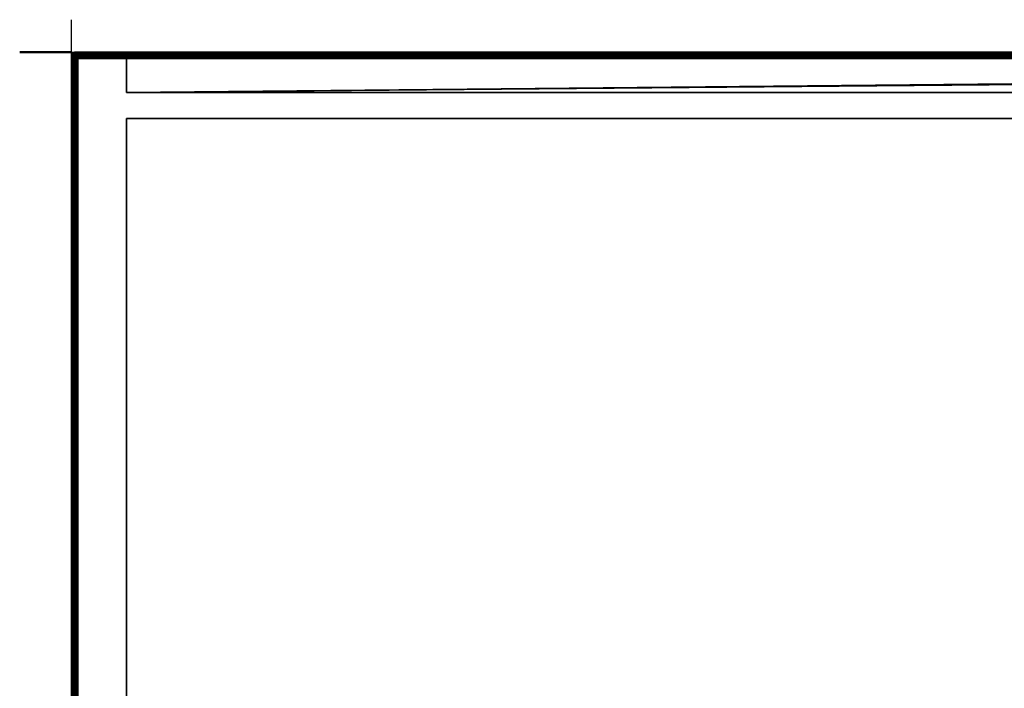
# Model space of a CAD drawing. Header units: millimetres. Extents: x -16 to 1200, y -425 to 10.
# Tile 2 of 6: x -16 to 288, y -196 to 10. Entities that reach past the tile are written whole.
import ezdxf

# ---------------------------------------------------------------- set-up
doc = ezdxf.new("R2010")
doc.units = ezdxf.units.MM
doc.header["$MEASUREMENT"] = 0
for name, color, linetype, lineweight in [('0 Misc', 7, 'Continuous', 35), ('10 Raster Images', 7, 'Continuous', 35), ('5 Hatches', 7, 'Continuous', 35)]:
    doc.layers.add(name, color=color, linetype=linetype, lineweight=lineweight)

msp = doc.modelspace()

# ---------------------------------------------------------------- linework, layer by layer
at = {"layer": '0 Misc', "color": 3, "linetype": 'Continuous', "lineweight": 25}
msp.add_line((0, 0), (0, 10), dxfattribs=at).dxf.unprotected_set("ltscale", 0)
at = {"layer": '0 Misc', "color": 160, "linetype": 'Continuous', "lineweight": 50}
msp.add_line((0, 0), (-16, 0), dxfattribs=at).dxf.unprotected_set("ltscale", 0)
at = {"layer": '0 Misc', "color": 160, "linetype": 'Continuous', "lineweight": 25}
for p, q in [((-10, 0), (0, 0)), ((0, 0, -10), (0, 0)), ((0, -10), (0, 0)), ((1, 0, 824.5), (1199, 0, 824.5)), ((1199, 0, 844.5), (1, 0, 844.5)), ((0, -399, 824.5), (0, -1, 824.5)), ((0, -1, 824.5), (0, -1, 844.5)), ((0, -1, 844.5), (0, -399, 844.5)), ((1, 0, 844.5), (1, 0, 824.5)), ((1, -399, 845.5), (1, -1, 845.5)), ((1, -1, 845.5), (1199, -1, 845.5)), ((1, -2, 823.5), (1, -398, 823.5)), ((1, -2, 101), (1, -2, 823.5)), ((1, -398, 101), (1, -2, 101)), ((16, -1, 823.5), (2, -1, 823.5)), ((2, -1, 823.5), (2, -1, 101)), ((2, -1, 101), (1198, -1, 101)), ((16, -1, 115), (2, -1, 101)), ((16, -1, 115), (2, -1, 823.5)), ((2, -2, 100), (2, -398, 100)), ((1198, -2, 100), (2, -2, 100)), ((1184, -1, 115), (16, -1, 115)), ((16, -1, 115), (16, -1, 823.5)), ((1184, -1, 823.5), (16, -1, 823.5)), ((1198, -1, 101), (16, -1, 115)), ((16.16, -1.01, 823.5), (1184, -1, 823.5)), ((16.45, -1.11, 823.5), (1184, -1, 823.5)), ((16.71, -1.29, 823.5), (1184, -1, 823.5)), ((16.89, -1.55, 823.5), (1184, -1, 823.5)), ((16.99, -1.84, 823.5), (1184, -1, 823.5)), ((17, -2, 823.5), (1184, -1, 823.5)), ((17, -12.5, 823.5), (1184, -1, 823.5)), ((17, -12.5, 823.5), (1183.84, -1.01, 823.5)), ((17, -12.5, 823.5), (1183.55, -1.11, 823.5)), ((17, -12.5, 823.5), (1183.29, -1.29, 823.5)), ((17, -12.5, 823.5), (1183.11, -1.55, 823.5)), ((17, -12.5, 823.5), (1183.01, -1.84, 823.5)), ((17, -12.5, 823.5), (17, -2, 823.5)), ((17, -2, 823.5), (17, -2, 116)), ((17, -12.5, 116), (17, -2, 116)), ((17, -2, 116), (1183, -2, 116)), ((17, -12.5, 823.5), (1183, -2, 823.5)), ((1183, -12.5, 823.5), (17, -12.5, 823.5)), ((17, -12.5, 823.5), (17, -12.5, 116)), ((17, -12.5, 116), (1183, -12.5, 116)), ((17, -345, 116), (17, -20.5, 116)), ((1183, -20.5, 116), (17, -20.5, 116)), ((17, -345, 823.5), (17, -20.5, 823.5)), ((17, -20.5, 116), (17, -20.5, 823.5)), ((17, -20.5, 823.5), (1183, -20.5, 823.5))]:
    msp.add_line(p, q, dxfattribs=at).dxf.unprotected_set("ltscale", 0)
at = {"layer": '0 Misc', "color": 5, "linetype": 'Continuous', "lineweight": 25}
msp.add_line((0, 0), (0, 0, 10), dxfattribs=at).dxf.unprotected_set("ltscale", 0)
at = {"layer": '0 Misc', "color": 12, "linetype": 'Continuous', "lineweight": 25}
msp.add_line((0, 0), (10, 0), dxfattribs=at).dxf.unprotected_set("ltscale", 0)
at = {"layer": '0 Misc', "color": 160, "linetype": 'Continuous', "lineweight": 25, "extrusion": (0, 0, -1)}
msp.add_arc((-1, -1, -844.5), 1, 0, 90, dxfattribs=at).dxf.unprotected_set("ltscale", 0)
at = {"layer": '0 Misc', "color": 160, "linetype": 'Continuous', "lineweight": 25}
for centre, start, end in [((1, -1, 824.5), 90, 180), ((2, -2, 101), 90, 180), ((16, -2, 823.5), 0, 90)]:
    msp.add_arc(centre, 1, start, end, dxfattribs=at).dxf.unprotected_set("ltscale", 0)
at = {"layer": '0 Misc', "color": 160, "linetype": 'Continuous', "lineweight": 25, "extrusion": (-5.68434e-14, -1, 0)}
msp.add_arc((1, 844.5, 1), 1, 90, 180, dxfattribs=at).dxf.unprotected_set("ltscale", 0)
at = {"layer": '0 Misc', "color": 160, "linetype": 'Continuous', "lineweight": 25, "extrusion": (0, -1, 5.68434e-14)}
msp.add_arc((1, 824.5, 1), 1, 180, 270, dxfattribs=at).dxf.unprotected_set("ltscale", 0)
at = {"layer": '0 Misc', "color": 160, "linetype": 'Continuous', "lineweight": 25, "extrusion": (1, 0, 0)}
for centre, start, end in [((-1, 844.5, 1), 0, 90), ((-1, 824.5, 1), 270, 0), ((-2, 101, 2), 270, 0)]:
    msp.add_arc(centre, 1, start, end, dxfattribs=at).dxf.unprotected_set("ltscale", 0)
at = {"layer": '0 Misc', "color": 160, "linetype": 'Continuous', "lineweight": 25, "extrusion": (0.654654, 0.755929, 0)}
msp.add_arc((-1.41, 824.5, -0.1), 1.41, 246.6308, 270, dxfattribs=at).dxf.unprotected_set("ltscale", 0)
at = {"layer": '0 Misc', "color": 160, "linetype": 'Continuous', "lineweight": 25, "extrusion": (0, -1, 0)}
msp.add_arc((2, 101, 2), 1, 180, 270, dxfattribs=at).dxf.unprotected_set("ltscale", 0)
at = {"layer": '0 Misc', "color": 160, "linetype": 'Continuous', "lineweight": 25, "extrusion": (0.654654, 1.71878e-13, -0.755929)}
msp.add_arc((-2, 87.38, -76.46), 1.41, 0, 90, dxfattribs=at).dxf.unprotected_set("ltscale", 0)
at = {"layer": '0 Misc', "color": 7, "lineweight": 25}
for points, invisible_edges in [([(1, 0, 844.5), (1199, 0, 824.5), (1, 0, 824.5)], 1), ([(1, 0, 844.5), (1199, 0, 844.5), (1199, 0, 824.5)], 12), ([(0, -1, 824.5), (0.08, -0.62, 844.5), (0.08, -0.62, 824.5)], 1), ([(0, -1, 824.5), (0, -1, 844.5), (0.08, -0.62, 844.5)], 12), ([(0, -1, 824.5), (0.08, -399, 824.12), (0, -399, 824.5)], 1), ([(0, -1, 824.5), (0.08, -1, 824.12), (0.08, -399, 824.12)], 12), ([(0, -1, 844.5), (0.08, -399, 844.88), (0.08, -1, 844.88)], 1), ([(0, -1, 844.5), (0, -399, 844.5), (0.08, -399, 844.88)], 12), ([(0, -399, 824.5), (0, -1, 844.5), (0, -1, 824.5)], 1), ([(0, -399, 824.5), (0, -399, 844.5), (0, -1, 844.5)], 12), ([(0.19, -0.75, 845.03), (0.11, -0.65, 844.8), (0.03, -0.89, 844.72)], 12), ([(0.11, -1, 824.05), (0.03, -0.89, 824.28), (0.11, -0.65, 824.2)], 12), ([(0.19, -0.75, 845.03), (0.03, -0.89, 844.72), (0.11, -1, 844.95)], 1), ([(0.29, -0.29, 844.5), (0.08, -0.62, 824.5), (0.08, -0.62, 844.5)], 1), ([(0.29, -0.29, 844.5), (0.29, -0.29, 824.5), (0.08, -0.62, 824.5)], 12), ([(0.08, -1, 824.12), (0.29, -399, 823.79), (0.08, -399, 824.12)], 1), ([(0.08, -1, 824.12), (0.29, -1, 823.79), (0.29, -399, 823.79)], 12), ([(0.29, -399, 845.21), (0.08, -1, 844.88), (0.08, -399, 844.88)], 1), ([(0.29, -399, 845.21), (0.29, -1, 845.21), (0.08, -1, 844.88)], 12), ([(0.09, -0.58, 844.55), (0.25, -0.43, 844.84), (0.22, -0.38, 844.59)], 1), ([(0.11, -0.65, 824.2), (0.09, -0.58, 824.45), (0.22, -0.38, 824.41)], 12), ([(0.09, -0.58, 844.55), (0.11, -0.65, 844.8), (0.25, -0.43, 844.84)], 12), ([(0.11, -0.65, 824.2), (0.22, -0.38, 824.41), (0.25, -0.43, 824.16)], 1), ([(0.25, -0.43, 844.84), (0.11, -0.65, 844.8), (0.19, -0.75, 845.03)], 12), ([(0.33, -0.52, 823.93), (0.11, -0.65, 824.2), (0.25, -0.43, 824.16)], 1), ([(0.33, -0.52, 823.93), (0.19, -0.75, 823.97), (0.11, -0.65, 824.2)], 12), ([(0.11, -1, 824.05), (0.11, -0.65, 824.2), (0.19, -0.75, 823.97)], 1), ([(0.25, -0.43, 844.84), (0.19, -0.75, 845.03), (0.33, -0.52, 845.07)], 1), ([(0.19, -0.75, 845.03), (0.46, -0.65, 845.26), (0.33, -0.52, 845.07)], 1), ([(0.33, -0.52, 823.93), (0.32, -0.87, 823.78), (0.19, -0.75, 823.97)], 1), ([(0.19, -0.75, 845.03), (0.32, -0.87, 845.22), (0.46, -0.65, 845.26)], 12), ([(0.22, -0.38, 844.59), (0.43, -0.25, 844.84), (0.38, -0.22, 844.59)], 1), ([(0.25, -0.43, 824.16), (0.22, -0.38, 824.41), (0.38, -0.22, 824.41)], 12), ([(0.22, -0.38, 844.59), (0.25, -0.43, 844.84), (0.43, -0.25, 844.84)], 12), ([(0.25, -0.43, 824.16), (0.38, -0.22, 824.41), (0.43, -0.25, 824.16)], 1), ([(0.43, -0.25, 844.84), (0.25, -0.43, 844.84), (0.33, -0.52, 845.07)], 12), ([(0.43, -0.25, 824.16), (0.33, -0.52, 823.93), (0.25, -0.43, 824.16)], 1), ([(0.62, -0.08, 844.5), (0.29, -0.29, 824.5), (0.29, -0.29, 844.5)], 1), ([(0.62, -0.08, 844.5), (0.62, -0.08, 824.5), (0.29, -0.29, 824.5)], 12), ([(0.29, -1, 823.79), (0.62, -399, 823.58), (0.29, -399, 823.79)], 1), ([(0.29, -1, 823.79), (0.62, -1, 823.58), (0.62, -399, 823.58)], 12), ([(0.62, -399, 845.42), (0.29, -1, 845.21), (0.29, -399, 845.21)], 1), ([(0.62, -399, 845.42), (0.62, -1, 845.42), (0.29, -1, 845.21)], 12), ([(0.33, -0.52, 823.93), (0.46, -0.65, 823.74), (0.32, -0.87, 823.78)], 12), ([(0.63, -0.79, 845.4), (0.46, -0.65, 845.26), (0.32, -0.87, 845.22)], 12), ([(0.46, -0.65, 823.74), (0.5, -0.99, 823.63), (0.32, -0.87, 823.78)], 1), ([(0.63, -0.79, 845.4), (0.32, -0.87, 845.22), (0.5, -0.99, 845.37)], 1), ([(0.43, -0.25, 844.84), (0.33, -0.52, 845.07), (0.52, -0.33, 845.07)], 1), ([(0.43, -0.25, 824.16), (0.52, -0.33, 823.93), (0.33, -0.52, 823.93)], 12), ([(0.46, -0.65, 845.26), (0.52, -0.33, 845.07), (0.33, -0.52, 845.07)], 1), ([(0.52, -0.33, 823.93), (0.46, -0.65, 823.74), (0.33, -0.52, 823.93)], 1), ([(0.38, -0.22, 844.59), (0.65, -0.11, 844.8), (0.58, -0.09, 844.55)], 1), ([(0.43, -0.25, 824.16), (0.38, -0.22, 824.41), (0.58, -0.09, 824.45)], 12), ([(0.38, -0.22, 844.59), (0.43, -0.25, 844.84), (0.65, -0.11, 844.8)], 12), ([(0.43, -0.25, 824.16), (0.58, -0.09, 824.45), (0.65, -0.11, 824.2)], 1), ([(0.52, -0.33, 845.07), (0.65, -0.11, 844.8), (0.43, -0.25, 844.84)], 1), ([(0.65, -0.11, 824.2), (0.52, -0.33, 823.93), (0.43, -0.25, 824.16)], 1), ([(0.46, -0.65, 845.26), (0.65, -0.46, 845.26), (0.52, -0.33, 845.07)], 12), ([(0.52, -0.33, 823.93), (0.65, -0.46, 823.74), (0.46, -0.65, 823.74)], 12), ([(0.63, -0.79, 845.4), (0.65, -0.46, 845.26), (0.46, -0.65, 845.26)], 1), ([(0.65, -0.46, 823.74), (0.63, -0.79, 823.6), (0.46, -0.65, 823.74)], 1), ([(0.46, -0.65, 823.74), (0.63, -0.79, 823.6), (0.5, -0.99, 823.63)], 12), ([(0.52, -0.33, 845.07), (0.75, -0.19, 845.03), (0.65, -0.11, 844.8)], 12), ([(0.65, -0.11, 824.2), (0.75, -0.19, 823.97), (0.52, -0.33, 823.93)], 12), ([(0.87, -0.32, 845.22), (0.75, -0.19, 845.03), (0.52, -0.33, 845.07)], 12), ([(0.65, -0.46, 823.74), (0.52, -0.33, 823.93), (0.75, -0.19, 823.97)], 12), ([(0.87, -0.32, 845.22), (0.52, -0.33, 845.07), (0.65, -0.46, 845.26)], 1), ([(1, 0, 844.5), (0.62, -0.08, 824.5), (0.62, -0.08, 844.5)], 1), ([(1, 0, 844.5), (1, 0, 824.5), (0.62, -0.08, 824.5)], 12), ([(0.62, -399, 823.58), (0.62, -1, 823.58), (1, -2, 823.5)], 1), ([(1, -399, 845.5), (0.62, -1, 845.42), (0.62, -399, 845.42)], 1), ([(1, -399, 845.5), (1, -1, 845.5), (0.62, -1, 845.42)], 12), ([(0.62, -399, 823.58), (1, -2, 823.5), (1, -398, 823.5)], 1), ([(0.63, -0.79, 845.4), (0.79, -0.63, 845.4), (0.65, -0.46, 845.26)], 12), ([(0.65, -0.46, 823.74), (0.79, -0.63, 823.6), (0.63, -0.79, 823.6)], 12), ([(0.63, -0.79, 845.4), (0.95, -0.82, 845.48), (0.79, -0.63, 845.4)], 1), ([(0.79, -0.63, 823.6), (0.82, -0.95, 823.52), (0.63, -0.79, 823.6)], 1), ([(0.63, -0.79, 845.4), (0.82, -0.95, 845.48), (0.95, -0.82, 845.48)], 12), ([(1, -0.11, 844.95), (0.89, -0.03, 844.72), (0.65, -0.11, 844.8)], 12), ([(0.75, -0.19, 823.97), (0.65, -0.11, 824.2), (0.89, -0.03, 824.28)], 12), ([(1, -0.11, 844.95), (0.65, -0.11, 844.8), (0.75, -0.19, 845.03)], 1), ([(0.65, -0.46, 823.74), (0.75, -0.19, 823.97), (0.87, -0.32, 823.78)], 1), ([(0.99, -0.5, 845.37), (0.87, -0.32, 845.22), (0.65, -0.46, 845.26)], 12), ([(0.79, -0.63, 823.6), (0.65, -0.46, 823.74), (0.87, -0.32, 823.78)], 12), ([(0.99, -0.5, 845.37), (0.65, -0.46, 845.26), (0.79, -0.63, 845.4)], 1), ([(0.75, -0.19, 823.97), (0.89, -0.03, 824.28), (1, -0.11, 824.05)], 1), ([(0.79, -0.63, 823.6), (0.87, -0.32, 823.78), (0.99, -0.5, 823.63)], 1), ([(0.79, -0.63, 823.6), (0.95, -0.82, 823.52), (0.82, -0.95, 823.52)], 12), ([(1199, 0, 824.5), (1, -0.08, 824.12), (1, 0, 824.5)], 1), ([(1199, 0, 824.5), (1199, -0.08, 824.12), (1, -0.08, 824.12)], 12), ([(1199, 0, 844.5), (1, -0.08, 844.88), (1199, -0.08, 844.88)], 1), ([(1199, 0, 844.5), (1, 0, 844.5), (1, -0.08, 844.88)], 12), ([(1199, -0.08, 824.12), (1, -0.29, 823.79), (1, -0.08, 824.12)], 1), ([(1199, -0.08, 824.12), (1199, -0.29, 823.79), (1, -0.29, 823.79)], 12), ([(1, -0.29, 845.21), (1199, -0.08, 844.88), (1, -0.08, 844.88)], 1), ([(1, -0.29, 845.21), (1199, -0.29, 845.21), (1199, -0.08, 844.88)], 12), ([(1199, -0.29, 823.79), (1, -0.62, 823.58), (1, -0.29, 823.79)], 1), ([(1199, -0.29, 823.79), (1199, -0.62, 823.58), (1, -0.62, 823.58)], 12), ([(1, -0.62, 845.42), (1199, -0.29, 845.21), (1, -0.29, 845.21)], 1), ([(1, -0.62, 845.42), (1199, -0.62, 845.42), (1199, -0.29, 845.21)], 12), ([(1199, -0.62, 823.58), (2, -1, 823.5), (1, -0.62, 823.58)], 12), ([(1, -1, 845.5), (1199, -0.62, 845.42), (1, -0.62, 845.42)], 1), ([(1, -1, 845.5), (1199, -1, 845.5), (1199, -0.62, 845.42)], 12), ([(1, -399, 845.5), (1199, -1, 845.5), (1, -1, 845.5)], 1), ([(1, -399, 845.5), (1199, -399, 845.5), (1199, -1, 845.5)], 12), ([(1, -398, 101), (1.08, -2, 100.62), (1.08, -398, 100.62)], 1), ([(1, -398, 101), (1, -2, 101), (1.08, -2, 100.62)], 12), ([(1.11, -1.65, 100.7), (1.11, -2, 100.55), (1.03, -1.89, 100.78)], 1), ([(1.29, -2, 100.29), (1.08, -398, 100.62), (1.08, -2, 100.62)], 1), ([(1.29, -2, 100.29), (1.29, -398, 100.29), (1.08, -398, 100.62)], 12), ([(1.22, -1.38, 100.91), (1.11, -1.65, 100.7), (1.09, -1.58, 100.95)], 1), ([(1.22, -1.38, 100.91), (1.25, -1.43, 100.66), (1.11, -1.65, 100.7)], 12), ([(1.19, -1.75, 100.47), (1.11, -1.65, 100.7), (1.25, -1.43, 100.66)], 12), ([(1.11, -1.65, 100.7), (1.19, -1.75, 100.47), (1.11, -2, 100.55)], 12), ([(1.19, -1.75, 100.47), (1.25, -1.43, 100.66), (1.33, -1.52, 100.43)], 1), ([(1.32, -1.87, 100.28), (1.19, -1.75, 100.47), (1.33, -1.52, 100.43)], 12), ([(1.25, -1.43, 100.66), (1.22, -1.38, 100.91), (1.38, -1.22, 100.91)], 12), ([(1.25, -1.43, 100.66), (1.38, -1.22, 100.91), (1.43, -1.25, 100.66)], 1), ([(1.25, -1.43, 100.66), (1.43, -1.25, 100.66), (1.52, -1.33, 100.43)], 12), ([(1.25, -1.43, 100.66), (1.52, -1.33, 100.43), (1.33, -1.52, 100.43)], 1), ([(1.62, -2, 100.08), (1.29, -398, 100.29), (1.29, -2, 100.29)], 1), ([(1.62, -2, 100.08), (1.62, -398, 100.08), (1.29, -398, 100.29)], 12), ([(1.32, -1.87, 100.28), (1.33, -1.52, 100.43), (1.46, -1.65, 100.24)], 1), ([(1.5, -1.99, 100.13), (1.32, -1.87, 100.28), (1.46, -1.65, 100.24)], 12), ([(1.65, -1.46, 100.24), (1.33, -1.52, 100.43), (1.52, -1.33, 100.43)], 1), ([(1.65, -1.46, 100.24), (1.46, -1.65, 100.24), (1.33, -1.52, 100.43)], 12), ([(1.58, -1.09, 100.95), (1.43, -1.25, 100.66), (1.38, -1.22, 100.91)], 1), ([(1.58, -1.09, 100.95), (1.65, -1.11, 100.7), (1.43, -1.25, 100.66)], 12), ([(1.75, -1.19, 100.47), (1.43, -1.25, 100.66), (1.65, -1.11, 100.7)], 1), ([(1.75, -1.19, 100.47), (1.52, -1.33, 100.43), (1.43, -1.25, 100.66)], 12), ([(1.79, -1.63, 100.1), (1.46, -1.65, 100.24), (1.65, -1.46, 100.24)], 1), ([(1.79, -1.63, 100.1), (1.63, -1.79, 100.1), (1.46, -1.65, 100.24)], 12), ([(1.5, -1.99, 100.13), (1.46, -1.65, 100.24), (1.63, -1.79, 100.1)], 1), ([(1.65, -1.46, 100.24), (1.52, -1.33, 100.43), (1.75, -1.19, 100.47)], 12), ([(2, -2, 100), (1.62, -398, 100.08), (1.62, -2, 100.08)], 1), ([(2, -2, 100), (2, -398, 100), (1.62, -398, 100.08)], 12), ([(1.79, -1.63, 100.1), (1.82, -1.95, 100.02), (1.63, -1.79, 100.1)], 1), ([(1.75, -1.19, 100.47), (1.65, -1.11, 100.7), (1.89, -1.03, 100.78)], 12), ([(1.65, -1.46, 100.24), (1.75, -1.19, 100.47), (1.87, -1.32, 100.28)], 1), ([(1.79, -1.63, 100.1), (1.65, -1.46, 100.24), (1.87, -1.32, 100.28)], 12), ([(1.75, -1.19, 100.47), (1.89, -1.03, 100.78), (2, -1.11, 100.55)], 1), ([(1.79, -1.63, 100.1), (1.87, -1.32, 100.28), (1.99, -1.5, 100.13)], 1), ([(1.79, -1.63, 100.1), (1.95, -1.82, 100.02), (1.82, -1.95, 100.02)], 12), ([(1199, -0.62, 823.58), (16, -1, 823.5), (2, -1, 823.5)], 12), ([(2, -1, 101), (1198, -1.08, 100.62), (2, -1.08, 100.62)], 1), ([(2, -1, 101), (1198, -1, 101), (1198, -1.08, 100.62)], 12), ([(1198, -1.29, 100.29), (2, -1.08, 100.62), (1198, -1.08, 100.62)], 1), ([(1198, -1.29, 100.29), (2, -1.29, 100.29), (2, -1.08, 100.62)], 12), ([(1198, -1.62, 100.08), (2, -1.29, 100.29), (1198, -1.29, 100.29)], 1), ([(1198, -1.62, 100.08), (2, -1.62, 100.08), (2, -1.29, 100.29)], 12), ([(1198, -2, 100), (2, -1.62, 100.08), (1198, -1.62, 100.08)], 1), ([(1198, -2, 100), (2, -2, 100), (2, -1.62, 100.08)], 12), ([(2, -2, 100), (1198, -398, 100), (2, -398, 100)], 1), ([(2, -2, 100), (1198, -2, 100), (1198, -398, 100)], 12), ([(16, -1, 115), (16.38, -1.08, 823.5), (16.38, -1.08, 115.38)], 1), ([(16, -1, 115), (16, -1, 823.5), (16.38, -1.08, 823.5)], 12), ([(1184, -1, 115), (16, -1, 115), (16.38, -1.08, 115.38)], 1), ([(1184, -1, 115), (16.38, -1.08, 115.38), (1183.62, -1.08, 115.38)], 1), ([(16.71, -1.29, 823.5), (16.38, -1.08, 115.38), (16.38, -1.08, 823.5)], 1), ([(16.71, -1.29, 823.5), (16.71, -1.29, 115.71), (16.38, -1.08, 115.38)], 12), ([(1183.62, -1.08, 115.38), (16.38, -1.08, 115.38), (16.71, -1.29, 115.71)], 1), ([(1183.62, -1.08, 115.38), (16.71, -1.29, 115.71), (1183.29, -1.29, 115.71)], 1), ([(1183.29, -1.29, 115.71), (16.71, -1.29, 115.71), (16.83, -1.44, 115.83)], 1), ([(1183.29, -1.29, 115.71), (16.83, -1.44, 115.83), (1183.17, -1.44, 115.83)], 1), ([(1183.17, -1.44, 115.83), (16.83, -1.44, 115.83), (16.92, -1.62, 115.92)], 1), ([(1183.17, -1.44, 115.83), (16.92, -1.62, 115.92), (1183.08, -1.62, 115.92)], 1), ([(1183.08, -1.62, 115.92), (16.92, -1.62, 115.92), (16.98, -1.8, 115.98)], 1), ([(1183.08, -1.62, 115.92), (16.98, -1.8, 115.98), (1183.02, -1.8, 115.98)], 1), ([(17, -2, 116), (1183.02, -1.8, 115.98), (16.98, -1.8, 115.98)], 2), ([(17, -2, 116), (1183, -2, 116), (1183.02, -1.8, 115.98)], 12), ([(17, -2, 823.5), (17, -12.5, 116), (17, -2, 116)], 1), ([(17, -2, 823.5), (17, -12.5, 823.5), (17, -12.5, 116)], 12), ([(17, -2, 116), (1183, -12.5, 116), (1183, -2, 116)], 1), ([(17, -2, 116), (17, -12.5, 116), (1183, -12.5, 116)], 12), ([(1183, -12.5, 116), (17, -12.5, 823.5), (1183, -12.5, 823.5)], 1), ([(1183, -12.5, 116), (17, -12.5, 116), (17, -12.5, 823.5)], 12), ([(1183, -345, 116), (17, -20.5, 116), (17, -345, 116)], 1), ([(1183, -345, 116), (1183, -20.5, 116), (17, -20.5, 116)], 12), ([(17, -345, 116), (17, -20.5, 823.5), (17, -345, 823.5)], 1), ([(17, -345, 116), (17, -20.5, 116), (17, -20.5, 823.5)], 12), ([(1183, -20.5, 823.5), (17, -20.5, 116), (1183, -20.5, 116)], 1), ([(1183, -20.5, 823.5), (17, -20.5, 823.5), (17, -20.5, 116)], 12), ([(17, -345, 823.5), (1183, -20.5, 823.5), (1183, -345, 823.5)], 1), ([(17, -345, 823.5), (17, -20.5, 823.5), (1183, -20.5, 823.5)], 12)]:
    msp.add_3dface(points, dxfattribs=dict(at, invisible_edges=invisible_edges))
for points in [[(0.08, -0.62, 844.5), (0, -1, 844.5), (0.09, -0.58, 844.55)], [(0.09, -0.58, 844.55), (0, -1, 844.5), (0.03, -0.89, 844.72)], [(0.03, -0.89, 824.28), (0, -1, 824.5), (0.08, -0.62, 824.5)], [(0.03, -0.89, 844.72), (0, -1, 844.5), (0.08, -1, 844.88)], [(0.08, -1, 824.12), (0, -1, 824.5), (0.03, -0.89, 824.28)], [(0.09, -0.58, 844.55), (0.03, -0.89, 844.72), (0.11, -0.65, 844.8)], [(0.03, -0.89, 824.28), (0.08, -0.62, 824.5), (0.11, -0.65, 824.2)], [(0.11, -1, 844.95), (0.03, -0.89, 844.72), (0.08, -1, 844.88)], [(0.08, -1, 824.12), (0.03, -0.89, 824.28), (0.11, -1, 824.05)], [(0.08, -0.62, 844.5), (0.22, -0.38, 844.59), (0.29, -0.29, 844.5)], [(0.29, -0.29, 824.5), (0.09, -0.58, 824.45), (0.08, -0.62, 824.5)], [(0.08, -0.62, 844.5), (0.09, -0.58, 844.55), (0.22, -0.38, 844.59)], [(0.09, -0.58, 824.45), (0.11, -0.65, 824.2), (0.08, -0.62, 824.5)], [(0.11, -1, 844.95), (0.08, -1, 844.88), (0.29, -1, 845.21)], [(0.08, -1, 824.12), (0.11, -1, 824.05), (0.29, -1, 823.79)], [(0.29, -0.29, 824.5), (0.22, -0.38, 824.41), (0.09, -0.58, 824.45)], [(0.19, -0.75, 845.03), (0.11, -1, 844.95), (0.29, -1, 845.21)], [(0.11, -1, 824.05), (0.19, -0.75, 823.97), (0.29, -1, 823.79)], [(0.19, -0.75, 845.03), (0.29, -1, 845.21), (0.32, -0.87, 845.22)], [(0.19, -0.75, 823.97), (0.32, -0.87, 823.78), (0.29, -1, 823.79)], [(0.22, -0.38, 844.59), (0.38, -0.22, 844.59), (0.29, -0.29, 844.5)], [(0.38, -0.22, 824.41), (0.22, -0.38, 824.41), (0.29, -0.29, 824.5)], [(0.58, -0.09, 844.55), (0.62, -0.08, 844.5), (0.29, -0.29, 844.5)], [(0.38, -0.22, 824.41), (0.29, -0.29, 824.5), (0.62, -0.08, 824.5)], [(0.38, -0.22, 844.59), (0.58, -0.09, 844.55), (0.29, -0.29, 844.5)], [(0.5, -0.99, 845.37), (0.32, -0.87, 845.22), (0.29, -1, 845.21)], [(0.29, -1, 823.79), (0.32, -0.87, 823.78), (0.5, -0.99, 823.63)], [(0.62, -1, 845.42), (0.5, -0.99, 845.37), (0.29, -1, 845.21)], [(0.29, -1, 823.79), (0.5, -0.99, 823.63), (0.62, -1, 823.58)], [(0.58, -0.09, 824.45), (0.38, -0.22, 824.41), (0.62, -0.08, 824.5)], [(0.62, -1, 845.42), (0.63, -0.79, 845.4), (0.5, -0.99, 845.37)], [(0.63, -0.79, 823.6), (0.62, -1, 823.58), (0.5, -0.99, 823.63)], [(0.65, -0.11, 824.2), (0.58, -0.09, 824.45), (0.89, -0.03, 824.28)], [(0.58, -0.09, 824.45), (0.62, -0.08, 824.5), (0.89, -0.03, 824.28)], [(0.58, -0.09, 844.55), (0.65, -0.11, 844.8), (0.62, -0.08, 844.5)], [(0.62, -0.08, 844.5), (0.89, -0.03, 844.72), (1, 0, 844.5)], [(0.89, -0.03, 824.28), (0.62, -0.08, 824.5), (1, 0, 824.5)], [(0.65, -0.11, 844.8), (0.89, -0.03, 844.72), (0.62, -0.08, 844.5)], [(0.82, -0.95, 845.48), (0.63, -0.79, 845.4), (0.62, -1, 845.42)], [(0.62, -1, 823.58), (0.63, -0.79, 823.6), (0.82, -0.95, 823.52)], [(0.62, -1, 845.42), (1, -1, 845.5), (0.82, -0.95, 845.48)], [(0.82, -0.95, 823.52), (1, -1, 823.5), (0.62, -1, 823.58)], [(1, -1, 823.5), (1, -2, 823.5), (0.62, -1, 823.58)], [(0.75, -0.19, 845.03), (1, -0.29, 845.21), (1, -0.11, 844.95)], [(1, -0.11, 824.05), (1, -0.29, 823.79), (0.75, -0.19, 823.97)], [(1, -0.29, 845.21), (0.75, -0.19, 845.03), (0.87, -0.32, 845.22)], [(0.75, -0.19, 823.97), (1, -0.29, 823.79), (0.87, -0.32, 823.78)], [(0.79, -0.63, 845.4), (1, -0.62, 845.42), (0.99, -0.5, 845.37)], [(0.79, -0.63, 823.6), (0.99, -0.5, 823.63), (1, -0.62, 823.58)], [(0.79, -0.63, 845.4), (0.95, -0.82, 845.48), (1, -0.62, 845.42)], [(0.79, -0.63, 823.6), (1, -0.62, 823.58), (0.95, -0.82, 823.52)], [(0.82, -0.95, 845.48), (1, -1, 845.5), (0.95, -0.82, 845.48)], [(0.82, -0.95, 823.52), (0.95, -0.82, 823.52), (1, -1, 823.5)], [(0.99, -0.5, 845.37), (1, -0.29, 845.21), (0.87, -0.32, 845.22)], [(0.87, -0.32, 823.78), (1, -0.29, 823.79), (0.99, -0.5, 823.63)], [(0.89, -0.03, 844.72), (1, -0.08, 844.88), (1, 0, 844.5)], [(1, -0.08, 824.12), (0.89, -0.03, 824.28), (1, 0, 824.5)], [(1, -0.11, 844.95), (1, -0.08, 844.88), (0.89, -0.03, 844.72)], [(1, -0.08, 824.12), (1, -0.11, 824.05), (0.89, -0.03, 824.28)], [(0.95, -0.82, 845.48), (1, -1, 845.5), (1, -0.62, 845.42)], [(0.95, -0.82, 823.52), (1, -0.62, 823.58), (1, -1, 823.5)], [(1, -0.29, 845.21), (0.99, -0.5, 845.37), (1, -0.62, 845.42)], [(0.99, -0.5, 823.63), (1, -0.29, 823.79), (1, -0.62, 823.58)], [(1, -0.11, 844.95), (1, -0.29, 845.21), (1, -0.08, 844.88)], [(1, -0.08, 824.12), (1, -0.29, 823.79), (1, -0.11, 824.05)], [(1, -0.62, 823.58), (2, -1, 823.5), (1, -1, 823.5)], [(1.08, -1.62, 823.5), (1.02, -1.81, 823.5), (1, -1, 823.5)], [(1, -1, 823.5), (1.02, -1.81, 823.5), (1, -2, 823.5)], [(1.08, -1.62, 823.5), (1, -1, 823.5), (1.15, -1.15, 823.51)], [(1, -1, 823.5), (2, -1, 823.5), (1.81, -1.02, 823.5)], [(1.62, -1.08, 823.5), (1, -1, 823.5), (1.81, -1.02, 823.5)], [(1.62, -1.08, 823.5), (1.15, -1.15, 823.51), (1, -1, 823.5)], [(1.02, -1.81, 823.5), (1.08, -1.62, 101), (1, -2, 101)], [(1.08, -1.62, 101), (1.03, -1.89, 100.78), (1, -2, 101)], [(1, -2, 823.5), (1.02, -1.81, 823.5), (1, -2, 101)], [(1.03, -1.89, 100.78), (1.08, -2, 100.62), (1, -2, 101)], [(1.08, -1.62, 823.5), (1.08, -1.62, 101), (1.02, -1.81, 823.5)], [(1.08, -1.62, 101), (1.11, -1.65, 100.7), (1.03, -1.89, 100.78)], [(1.11, -2, 100.55), (1.08, -2, 100.62), (1.03, -1.89, 100.78)], [(1.17, -1.44, 823.51), (1.08, -1.62, 823.5), (1.15, -1.15, 823.51)], [(1.29, -1.29, 101), (1.08, -1.62, 101), (1.17, -1.44, 823.51)], [(1.09, -1.58, 100.95), (1.08, -1.62, 101), (1.29, -1.29, 101)], [(1.17, -1.44, 823.51), (1.08, -1.62, 101), (1.08, -1.62, 823.5)], [(1.09, -1.58, 100.95), (1.11, -1.65, 100.7), (1.08, -1.62, 101)], [(1.11, -2, 100.55), (1.29, -2, 100.29), (1.08, -2, 100.62)], [(1.22, -1.38, 100.91), (1.09, -1.58, 100.95), (1.29, -1.29, 101)], [(1.19, -1.75, 100.47), (1.29, -2, 100.29), (1.11, -2, 100.55)], [(1.44, -1.17, 823.51), (1.15, -1.15, 823.51), (1.62, -1.08, 823.5)], [(1.29, -1.29, 823.54), (1.17, -1.44, 823.51), (1.15, -1.15, 823.51)], [(1.44, -1.17, 823.51), (1.29, -1.29, 823.54), (1.15, -1.15, 823.51)], [(1.29, -1.29, 101), (1.17, -1.44, 823.51), (1.29, -1.29, 823.54)], [(1.29, -2, 100.29), (1.19, -1.75, 100.47), (1.32, -1.87, 100.28)], [(1.22, -1.38, 100.91), (1.29, -1.29, 101), (1.38, -1.22, 100.91)], [(1.44, -1.17, 823.51), (1.62, -1.08, 101), (1.29, -1.29, 101)], [(1.38, -1.22, 100.91), (1.29, -1.29, 101), (1.62, -1.08, 101)], [(1.29, -1.29, 823.54), (1.44, -1.17, 823.51), (1.29, -1.29, 101)], [(1.5, -1.99, 100.13), (1.29, -2, 100.29), (1.32, -1.87, 100.28)], [(1.29, -2, 100.29), (1.5, -1.99, 100.13), (1.62, -2, 100.08)], [(1.38, -1.22, 100.91), (1.62, -1.08, 101), (1.58, -1.09, 100.95)], [(1.44, -1.17, 823.51), (1.62, -1.08, 823.5), (1.62, -1.08, 101)], [(1.63, -1.79, 100.1), (1.62, -2, 100.08), (1.5, -1.99, 100.13)], [(1.58, -1.09, 100.95), (1.89, -1.03, 100.78), (1.65, -1.11, 100.7)], [(1.89, -1.03, 100.78), (1.58, -1.09, 100.95), (1.62, -1.08, 101)], [(2, -1, 101), (1.62, -1.08, 101), (1.81, -1.02, 823.5)], [(2, -1, 101), (1.89, -1.03, 100.78), (1.62, -1.08, 101)], [(1.62, -1.08, 101), (1.62, -1.08, 823.5), (1.81, -1.02, 823.5)], [(1.63, -1.79, 100.1), (1.82, -1.95, 100.02), (1.62, -2, 100.08)], [(1.82, -1.95, 100.02), (2, -2, 100), (1.62, -2, 100.08)], [(1.75, -1.19, 100.47), (2, -1.11, 100.55), (2, -1.29, 100.29)], [(1.75, -1.19, 100.47), (2, -1.29, 100.29), (1.87, -1.32, 100.28)], [(2, -1.62, 100.08), (1.79, -1.63, 100.1), (1.99, -1.5, 100.13)], [(1.95, -1.82, 100.02), (1.79, -1.63, 100.1), (2, -1.62, 100.08)], [(2, -1, 823.5), (2, -1, 101), (1.81, -1.02, 823.5)], [(1.95, -1.82, 100.02), (2, -2, 100), (1.82, -1.95, 100.02)], [(1.99, -1.5, 100.13), (1.87, -1.32, 100.28), (2, -1.29, 100.29)], [(2, -1, 101), (2, -1.08, 100.62), (1.89, -1.03, 100.78)], [(1.89, -1.03, 100.78), (2, -1.08, 100.62), (2, -1.11, 100.55)], [(2, -1.62, 100.08), (2, -2, 100), (1.95, -1.82, 100.02)], [(2, -1.62, 100.08), (1.99, -1.5, 100.13), (2, -1.29, 100.29)], [(2, -1, 101), (16, -1, 115), (1198, -1, 101)], [(16, -1, 115), (2, -1, 101), (2, -1, 823.5)], [(16, -1, 115), (2, -1, 823.5), (16, -1, 823.5)], [(2, -1.11, 100.55), (2, -1.08, 100.62), (2, -1.29, 100.29)], [(1184, -1, 823.5), (16, -1, 823.5), (1199, -0.62, 823.58)], [(1184, -1, 115), (1198, -1, 101), (16, -1, 115)], [(1184, -1, 823.5), (16.16, -1.01, 823.5), (16, -1, 823.5)], [(16.16, -1.01, 823.5), (1184, -1, 823.5), (16.45, -1.11, 823.5)], [(16.45, -1.11, 823.5), (1184, -1, 823.5), (16.71, -1.29, 823.5)], [(16.71, -1.29, 823.5), (1184, -1, 823.5), (16.89, -1.55, 823.5)], [(16.92, -1.62, 823.5), (16.83, -1.44, 115.83), (16.71, -1.29, 823.5)], [(16.71, -1.29, 823.5), (16.83, -1.44, 115.83), (16.71, -1.29, 115.71)], [(16.92, -1.62, 823.5), (16.92, -1.62, 115.92), (16.83, -1.44, 115.83)], [(16.89, -1.55, 823.5), (1184, -1, 823.5), (16.99, -1.84, 823.5)], [(16.98, -1.8, 115.98), (16.92, -1.62, 115.92), (16.92, -1.62, 823.5)], [(16.98, -1.8, 115.98), (16.92, -1.62, 823.5), (17, -2, 823.5)], [(17, -2, 116), (16.98, -1.8, 115.98), (17, -2, 823.5)], [(16.99, -1.84, 823.5), (1184, -1, 823.5), (17, -2, 823.5)], [(17, -2, 823.5), (1184, -1, 823.5), (17, -12.5, 823.5)], [(17, -12.5, 823.5), (1184, -1, 823.5), (1183.84, -1.01, 823.5)], [(17, -12.5, 823.5), (1183.84, -1.01, 823.5), (1183.55, -1.11, 823.5)], [(17, -12.5, 823.5), (1183.55, -1.11, 823.5), (1183.29, -1.29, 823.5)], [(17, -12.5, 823.5), (1183.29, -1.29, 823.5), (1183.11, -1.55, 823.5)], [(17, -12.5, 823.5), (1183.11, -1.55, 823.5), (1183.01, -1.84, 823.5)], [(17, -12.5, 823.5), (1183.01, -1.84, 823.5), (1183, -2, 823.5)], [(1183, -12.5, 823.5), (17, -12.5, 823.5), (1183, -2, 823.5)]]:
    msp.add_3dface(points, dxfattribs=at)
at = {"layer": '10 Raster Images', "color": 160, "linetype": 'Continuous', "lineweight": 25}
for p, q in [((2, -1, 101), (1198, -1, 101)), ((2, -1, 823.5), (2, -1, 101)), ((16, -1, 823.5), (2, -1, 823.5)), ((16, -1, 115), (16, -1, 823.5)), ((1184, -1, 115), (16, -1, 115)), ((1184, -1, 823.5), (16, -1, 823.5)), ((16, -1, 823.5), (16.16, -1.01, 823.5)), ((16.16, -1.01, 823.5), (16.45, -1.11, 823.5)), ((16.45, -1.11, 823.5), (16.71, -1.29, 823.5)), ((16.71, -1.29, 823.5), (16.89, -1.55, 823.5)), ((16.89, -1.55, 823.5), (16.99, -1.84, 823.5)), ((16.99, -1.84, 823.5), (17, -2, 823.5)), ((17, -2, 823.5), (17, -12.5, 823.5)), ((17, -12.5, 823.5), (1183, -12.5, 823.5))]:
    msp.add_line(p, q, dxfattribs=at).dxf.unprotected_set("ltscale", 0)
at = {"layer": '5 Hatches', "color": 7, "lineweight": 25}
for points, invisible_edges in [([(1, -2, 101), (1, -398, 823.5), (1, -2, 823.5)], 1), ([(1, -2, 101), (1, -398, 101), (1, -398, 823.5)], 12)]:
    msp.add_3dface(points, dxfattribs=dict(at, invisible_edges=invisible_edges))

doc.saveas('drawing.dxf')
